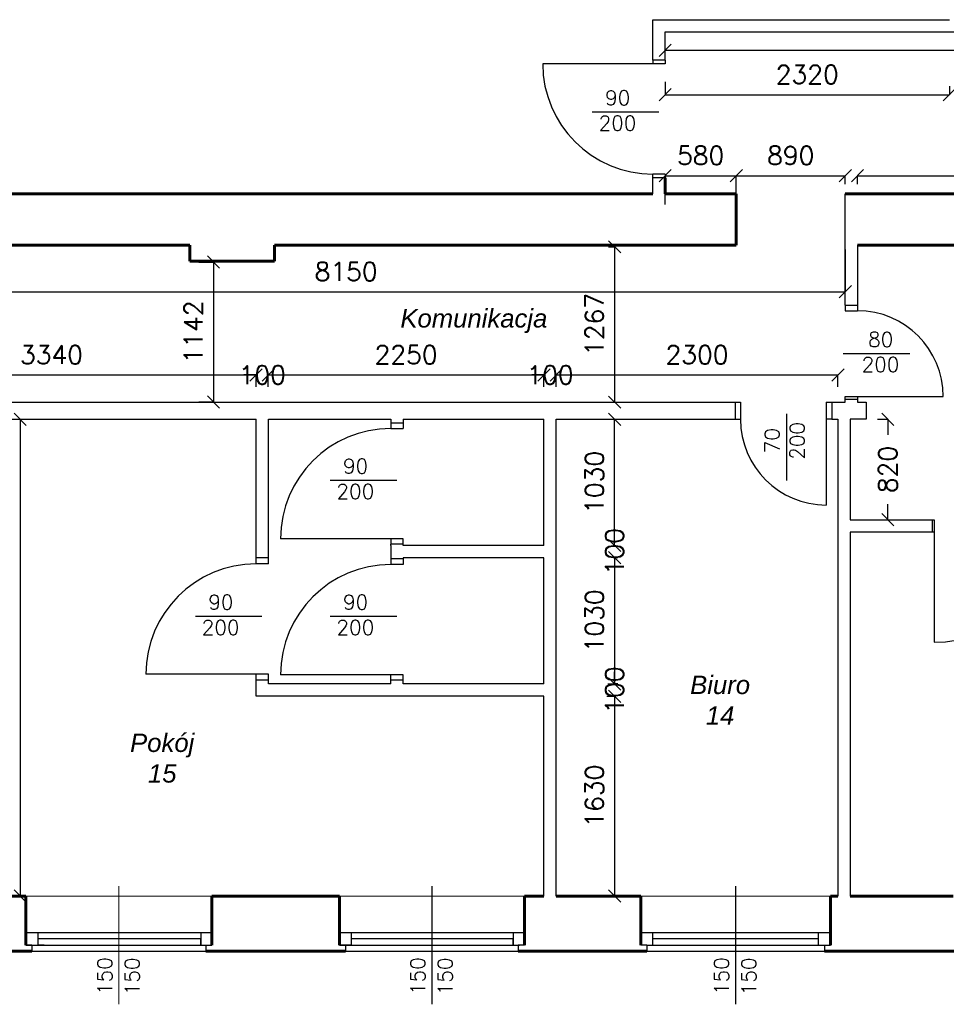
# Model space of a CAD drawing. Header units: millimetres. Extents: x -29041 to 64500, y 110629 to 283923.
# Tile 42 of 49: x 31823 to 39388, y 183369 to 191402. Entities that reach past the tile are written whole.
import ezdxf

# ---------------------------------------------------------------- set-up
doc = ezdxf.new("R2010")
doc.units = ezdxf.units.MM
for name, color, linetype in [('beton', 7, 'Continuous'), ('cienka', 1, 'Continuous'), ('sciany', 7, 'Continuous')]:
    doc.layers.add(name, color=color, linetype=linetype)
for name, color, linetype, lineweight in [('ISTN_PRZEKROJOWA', 7, 'Continuous', 60), ('ISTN_WIDOKOWA', 7, 'Continuous', 13), ('opis_okno', 44, 'Continuous', 13), ('opisy_pomieszczen', 1, 'Continuous', 20)]:
    doc.layers.add(name, color=color, linetype=linetype, lineweight=lineweight)
doc.styles.add('SLAWEK', font='simplex.shx', dxfattribs={"width": 0.7, "height": 1})
doc.styles.get("Standard").update_dxf_attribs({"font": 'arial.ttf'})
doc.styles.add('TXT 50', font='simplex.shx', dxfattribs={"height": 150})
doc.styles.add('txt150', font='arial.ttf', dxfattribs={"height": 150})
doc.dimstyles.new('wymiary1do50', dxfattribs={"dimtxt": 150, "dimasz": 100, "dimexe": 0.18, "dimexo": 0.066, "dimgap": 90, "dimtad": 1, "dimdec": 0, "dimzin": 0, "dimdsep": 46, "dimtxsty": 'txt150', "dimblk": 'OBLIQUE', "dimcen": 0.09, "dimclrd": 1, "dimclre": 1, "dimadec": 0, "dimazin": 0, "dimtfac": 1, "dimtdec": 0, "dimtix": 1, "dimtofl": 0, "dimtmove": 2, "dimatfit": 3, "dimfxl": 1, "dimtfillclr": 256, "dimtolj": 1, "dimtzin": 0, "dimarcsym": 0})

# ---------------------------------------------------------------- blocks, each defined once
blk = doc.blocks.new('_Oblique')
at = {"layer": 'sciany', "color": 0, "lineweight": -2}
blk.add_line((-0.5, -0.5), (0.5, 0.5), dxfattribs=at)
blk = doc.blocks.new('*D501')
at = {"layer": 'beton', "color": 1, "lineweight": -2}
for p, q in [((30412.7, 189562.3), (30412.7, 189182.2)), ((38562.7, 189527.3), (38562.7, 189182.2)), ((30412.7, 189182.4), (38562.7, 189182.4))]:
    blk.add_line(p, q, dxfattribs=at)
at = {"layer": 'Defpoints', "color": 0}
for p in [(30412.7, 189562.3), (38562.7, 189527.3), (38562.7, 189182.4)]:
    blk.add_point(p, dxfattribs=at)
at = {"layer": 'beton', "color": 1, "lineweight": -2, "xscale": 100, "yscale": 100, "zscale": 100, "rotation": 180}
blk.add_blockref('_Oblique', (30412.7, 189182.4), dxfattribs=at)
at = {"layer": 'beton', "color": 1, "lineweight": -2, "xscale": 100, "yscale": 100, "zscale": 100}
blk.add_blockref('_Oblique', (38562.7, 189182.4), dxfattribs=at)
at = {"layer": 'beton', "color": 0, "insert": (34487.7, 189347.4), "char_height": 150, "attachment_point": 5, "style": 'TXT 50'}
blk.add_mtext('\\A1;8150', dxfattribs=at)
blk = doc.blocks.new('*D502')
at = {"layer": 'beton', "color": 1, "lineweight": -2}
for p, q in [((50585.6, 191302.3), (50585.6, 191152.3)), ((37092.7, 191072.4), (37092.7, 191152.6)), ((37092.7, 191152.5), (42324.3, 191152.5)), ((50585.6, 191152.5), (43147.2, 191152.5))]:
    blk.add_line(p, q, dxfattribs=at)
at = {"layer": 'Defpoints', "color": 0}
for p in [(50585.6, 191302.3), (50585.6, 191152.5), (37092.7, 191072.3)]:
    blk.add_point(p, dxfattribs=at)
at = {"layer": 'beton', "color": 1, "lineweight": -2, "xscale": 100, "yscale": 100, "zscale": 100, "rotation": 180}
blk.add_blockref('_Oblique', (37092.7, 191152.5), dxfattribs=at)
at = {"layer": 'beton', "color": 1, "lineweight": -2, "xscale": 100, "yscale": 100, "zscale": 100}
blk.add_blockref('_Oblique', (50585.6, 191152.5), dxfattribs=at)
at = {"layer": 'beton', "color": 0, "insert": (42735.8, 191152.5), "char_height": 150, "attachment_point": 5, "style": 'TXT 50'}
blk.add_mtext('\\A1;13493', dxfattribs=at)
blk = doc.blocks.new('*D503')
at = {"layer": 'beton', "color": 1, "lineweight": -2}
for p, q in [((37092.7, 190895.7), (37092.7, 190790.1)), ((39412.7, 190860.3), (39412.7, 190790.1)), ((37092.7, 190790.3), (39412.7, 190790.3))]:
    blk.add_line(p, q, dxfattribs=at)
at = {"layer": 'Defpoints', "color": 0}
for p in [(37092.7, 190895.8), (39412.7, 190860.3), (39412.7, 190790.3)]:
    blk.add_point(p, dxfattribs=at)
at = {"layer": 'beton', "color": 1, "lineweight": -2, "xscale": 100, "yscale": 100, "zscale": 100, "rotation": 180}
blk.add_blockref('_Oblique', (37092.7, 190790.3), dxfattribs=at)
at = {"layer": 'beton', "color": 1, "lineweight": -2, "xscale": 100, "yscale": 100, "zscale": 100}
blk.add_blockref('_Oblique', (39412.7, 190790.3), dxfattribs=at)
at = {"layer": 'beton', "color": 0, "insert": (38252.7, 190955.3), "char_height": 150, "attachment_point": 5, "style": 'TXT 50'}
blk.add_mtext('\\A1;2320', dxfattribs=at)
blk = doc.blocks.new('*D510')
at = {"layer": 'beton', "color": 1, "lineweight": -2}
for p, q in [((37092.7, 189893.4), (37092.7, 190129.7)), ((37092.7, 190129.5), (37672.7, 190129.5)), ((37672.7, 189893.4), (37672.7, 190129.7))]:
    blk.add_line(p, q, dxfattribs=at)
at = {"layer": 'Defpoints', "color": 0}
for p in [(37672.7, 190129.5), (37092.7, 189893.3), (37672.7, 189893.3)]:
    blk.add_point(p, dxfattribs=at)
at = {"layer": 'beton', "color": 1, "lineweight": -2, "xscale": 100, "yscale": 100, "zscale": 100, "rotation": 180}
blk.add_blockref('_Oblique', (37092.7, 190129.5), dxfattribs=at)
at = {"layer": 'beton', "color": 1, "lineweight": -2, "xscale": 100, "yscale": 100, "zscale": 100}
blk.add_blockref('_Oblique', (37672.7, 190129.5), dxfattribs=at)
at = {"layer": 'beton', "color": 0, "insert": (37382.7, 190294.5), "char_height": 150, "attachment_point": 5, "style": 'TXT 50'}
blk.add_mtext('\\A1;580', dxfattribs=at)
blk = doc.blocks.new('*D511')
at = {"layer": 'beton', "color": 1, "lineweight": -2}
for p, q in [((37672.7, 189893.4), (37672.7, 190129.7)), ((37672.7, 190129.5), (38562.7, 190129.5)), ((38562.7, 190059.6), (38562.7, 190129.7))]:
    blk.add_line(p, q, dxfattribs=at)
at = {"layer": 'Defpoints', "color": 0}
for p in [(38562.7, 190129.5), (38562.7, 190059.5), (37672.7, 189893.3)]:
    blk.add_point(p, dxfattribs=at)
at = {"layer": 'beton', "color": 1, "lineweight": -2, "xscale": 100, "yscale": 100, "zscale": 100, "rotation": 180}
blk.add_blockref('_Oblique', (37672.7, 190129.5), dxfattribs=at)
at = {"layer": 'beton', "color": 1, "lineweight": -2, "xscale": 100, "yscale": 100, "zscale": 100}
blk.add_blockref('_Oblique', (38562.7, 190129.5), dxfattribs=at)
at = {"layer": 'beton', "color": 0, "insert": (38117.7, 190294.5), "char_height": 150, "attachment_point": 5, "style": 'TXT 50'}
blk.add_mtext('\\A1;890', dxfattribs=at)
blk = doc.blocks.new('*D512')
at = {"layer": 'beton', "color": 1, "lineweight": -2}
for p, q in [((38662.7, 190059.6), (38662.7, 190129.7)), ((38662.7, 190129.5), (41022.7, 190129.5)), ((41022.7, 190059.6), (41022.7, 190129.7))]:
    blk.add_line(p, q, dxfattribs=at)
at = {"layer": 'Defpoints', "color": 0}
for p in [(41022.7, 190129.5), (38662.7, 190059.5), (41022.7, 190059.5)]:
    blk.add_point(p, dxfattribs=at)
at = {"layer": 'beton', "color": 1, "lineweight": -2, "xscale": 100, "yscale": 100, "zscale": 100, "rotation": 180}
blk.add_blockref('_Oblique', (38662.7, 190129.5), dxfattribs=at)
at = {"layer": 'beton', "color": 1, "lineweight": -2, "xscale": 100, "yscale": 100, "zscale": 100}
blk.add_blockref('_Oblique', (41022.7, 190129.5), dxfattribs=at)
at = {"layer": 'beton', "color": 0, "insert": (39842.7, 190294.5), "char_height": 150, "attachment_point": 5, "style": 'TXT 50'}
blk.add_mtext('\\A1;2360', dxfattribs=at)
blk = doc.blocks.new('*D526')
at = {"layer": 'beton', "color": 1, "lineweight": -2}
for p, q in [((36705.9, 187012.3), (36679.6, 187012.3)), ((36679.8, 187012.3), (36679.8, 185982.3)), ((36705.9, 185982.3), (36679.6, 185982.3))]:
    blk.add_line(p, q, dxfattribs=at)
at = {"layer": 'Defpoints', "color": 0}
for p in [(36706, 187012.3), (36679.8, 185982.3), (36706, 185982.3)]:
    blk.add_point(p, dxfattribs=at)
at = {"layer": 'beton', "color": 1, "lineweight": -2, "xscale": 100, "yscale": 100, "zscale": 100}
for p, rotation in [((36679.8, 187012.3), 90), ((36679.8, 185982.3), 270)]:
    blk.add_blockref('_Oblique', p, dxfattribs=dict(at, rotation=rotation))
at = {"layer": 'beton', "color": 0, "insert": (36514.8, 186497.3), "char_height": 150, "attachment_point": 5, "rotation": 90, "style": 'TXT 50'}
blk.add_mtext('\\A1;1030', dxfattribs=at)
blk = doc.blocks.new('*D527')
at = {"layer": 'beton', "color": 1, "lineweight": -2}
for p, q in [((36679.8, 187112.3), (36679.8, 187212.3)), ((36679.9, 187112.3), (36680, 187112.3)), ((36679.8, 187012.3), (36679.8, 186912.3)), ((36679.9, 187012.3), (36680, 187012.3))]:
    blk.add_line(p, q, dxfattribs=at)
at = {"layer": 'Defpoints', "color": 0}
for p in [(36679.8, 187112.3), (36679.8, 187112.3), (36679.8, 187012.3)]:
    blk.add_point(p, dxfattribs=at)
at = {"layer": 'beton', "color": 1, "lineweight": -2, "xscale": 100, "yscale": 100, "zscale": 100}
for p, rotation in [((36679.8, 187112.3), 270), ((36679.8, 187012.3), 90)]:
    blk.add_blockref('_Oblique', p, dxfattribs=dict(at, rotation=rotation))
at = {"layer": 'beton', "color": 0, "insert": (36679.8, 187062.3), "char_height": 150, "attachment_point": 5, "rotation": 90, "style": 'TXT 50'}
blk.add_mtext('\\A1;100', dxfattribs=at)
blk = doc.blocks.new('*D528')
at = {"layer": 'beton', "color": 1, "lineweight": -2}
for p, q in [((36679.8, 187112.3), (36679.8, 188142.3)), ((36679.9, 188142.3), (36680, 188142.3)), ((36679.9, 187112.3), (36680, 187112.3))]:
    blk.add_line(p, q, dxfattribs=at)
at = {"layer": 'Defpoints', "color": 0}
for p in [(36679.8, 188142.3), (36679.8, 188142.3), (36679.8, 187112.3)]:
    blk.add_point(p, dxfattribs=at)
at = {"layer": 'beton', "color": 1, "lineweight": -2, "xscale": 100, "yscale": 100, "zscale": 100}
for p, rotation in [((36679.8, 188142.3), 90), ((36679.8, 187112.3), 270)]:
    blk.add_blockref('_Oblique', p, dxfattribs=dict(at, rotation=rotation))
at = {"layer": 'beton', "color": 0, "insert": (36514.8, 187627.3), "char_height": 150, "attachment_point": 5, "rotation": 90, "style": 'TXT 50'}
blk.add_mtext('\\A1;1030', dxfattribs=at)
blk = doc.blocks.new('*D529')
at = {"layer": 'beton', "color": 1, "lineweight": -2}
for p, q in [((38826.6, 188142.3), (38910.5, 188142.3)), ((38910.3, 188142.3), (38910.3, 188015.2)), ((38910.3, 187322.3), (38910.3, 187449.5)), ((38826.6, 187322.3), (38910.5, 187322.3))]:
    blk.add_line(p, q, dxfattribs=at)
at = {"layer": 'Defpoints', "color": 0}
for p in [(38826.5, 188142.3), (38826.5, 187322.3), (38910.3, 187322.3)]:
    blk.add_point(p, dxfattribs=at)
at = {"layer": 'beton', "color": 1, "lineweight": -2, "xscale": 100, "yscale": 100, "zscale": 100}
for p, rotation in [((38910.3, 188142.3), 90), ((38910.3, 187322.3), 270)]:
    blk.add_blockref('_Oblique', p, dxfattribs=dict(at, rotation=rotation))
at = {"layer": 'beton', "color": 0, "insert": (38910.3, 187732.3), "char_height": 150, "attachment_point": 5, "rotation": 90, "style": 'TXT 50'}
blk.add_mtext('\\A1;820', dxfattribs=at)
blk = doc.blocks.new('*D358')
at = {"layer": 'beton', "color": 1, "lineweight": -2}
for p, q in [((30412.7, 188407.9), (30412.7, 188504.2)), ((30412.7, 188504), (33752.7, 188504)), ((33752.7, 188407.9), (33752.7, 188504.2))]:
    blk.add_line(p, q, dxfattribs=at)
at = {"layer": 'Defpoints', "color": 0}
for p in [(33752.7, 188504), (30412.7, 188407.9), (33752.7, 188407.9)]:
    blk.add_point(p, dxfattribs=at)
at = {"layer": 'beton', "color": 1, "lineweight": -2, "xscale": 100, "yscale": 100, "zscale": 100, "rotation": 180}
blk.add_blockref('_Oblique', (30412.7, 188504), dxfattribs=at)
at = {"layer": 'beton', "color": 1, "lineweight": -2, "xscale": 100, "yscale": 100, "zscale": 100}
blk.add_blockref('_Oblique', (33752.7, 188504), dxfattribs=at)
at = {"layer": 'beton', "color": 0, "insert": (32082.7, 188669), "char_height": 150, "attachment_point": 5, "style": 'TXT 50'}
blk.add_mtext('\\A1;3340', dxfattribs=at)
blk = doc.blocks.new('*D359')
at = {"layer": 'beton', "color": 1, "lineweight": -2}
for p, q in [((33752.7, 188504), (33652.7, 188504)), ((33752.7, 188407.9), (33752.7, 188504.2)), ((33852.7, 188407.9), (33852.7, 188504.2)), ((33852.7, 188504), (33952.7, 188504))]:
    blk.add_line(p, q, dxfattribs=at)
at = {"layer": 'Defpoints', "color": 0}
for p in [(33852.7, 188504), (33752.7, 188407.9), (33852.7, 188407.9)]:
    blk.add_point(p, dxfattribs=at)
at = {"layer": 'beton', "color": 1, "lineweight": -2, "xscale": 100, "yscale": 100, "zscale": 100}
blk.add_blockref('_Oblique', (33752.7, 188504), dxfattribs=at)
at = {"layer": 'beton', "color": 1, "lineweight": -2, "xscale": 100, "yscale": 100, "zscale": 100, "rotation": 180}
blk.add_blockref('_Oblique', (33852.7, 188504), dxfattribs=at)
at = {"layer": 'beton', "color": 0, "insert": (33802.7, 188504), "char_height": 150, "attachment_point": 5, "style": 'TXT 50'}
blk.add_mtext('\\A1;100', dxfattribs=at)
blk = doc.blocks.new('*D360')
at = {"layer": 'beton', "color": 1, "lineweight": -2}
for p, q in [((33852.7, 188407.9), (33852.7, 188504.2)), ((33852.7, 188504), (36102.7, 188504)), ((36102.7, 188407.9), (36102.7, 188504.2))]:
    blk.add_line(p, q, dxfattribs=at)
at = {"layer": 'Defpoints', "color": 0}
for p in [(36102.7, 188504), (33852.7, 188407.9), (36102.7, 188407.9)]:
    blk.add_point(p, dxfattribs=at)
at = {"layer": 'beton', "color": 1, "lineweight": -2, "xscale": 100, "yscale": 100, "zscale": 100, "rotation": 180}
blk.add_blockref('_Oblique', (33852.7, 188504), dxfattribs=at)
at = {"layer": 'beton', "color": 1, "lineweight": -2, "xscale": 100, "yscale": 100, "zscale": 100}
blk.add_blockref('_Oblique', (36102.7, 188504), dxfattribs=at)
at = {"layer": 'beton', "color": 0, "insert": (34977.7, 188669), "char_height": 150, "attachment_point": 5, "style": 'TXT 50'}
blk.add_mtext('\\A1;2250', dxfattribs=at)
blk = doc.blocks.new('*D361')
at = {"layer": 'beton', "color": 1, "lineweight": -2}
for p, q in [((36102.7, 188504), (36002.7, 188504)), ((36102.7, 188407.9), (36102.7, 188504.2)), ((36202.7, 188407.9), (36202.7, 188504.2)), ((36202.7, 188504), (36302.7, 188504))]:
    blk.add_line(p, q, dxfattribs=at)
at = {"layer": 'Defpoints', "color": 0}
for p in [(36202.7, 188504), (36102.7, 188407.9), (36202.7, 188407.9)]:
    blk.add_point(p, dxfattribs=at)
at = {"layer": 'beton', "color": 1, "lineweight": -2, "xscale": 100, "yscale": 100, "zscale": 100}
blk.add_blockref('_Oblique', (36102.7, 188504), dxfattribs=at)
at = {"layer": 'beton', "color": 1, "lineweight": -2, "xscale": 100, "yscale": 100, "zscale": 100, "rotation": 180}
blk.add_blockref('_Oblique', (36202.7, 188504), dxfattribs=at)
at = {"layer": 'beton', "color": 0, "insert": (36152.7, 188504), "char_height": 150, "attachment_point": 5, "style": 'TXT 50'}
blk.add_mtext('\\A1;100', dxfattribs=at)
blk = doc.blocks.new('*D362')
at = {"layer": 'beton', "color": 1, "lineweight": -2}
for p, q in [((36202.7, 188407.9), (36202.7, 188504.2)), ((36202.7, 188504), (38502.7, 188504)), ((38502.7, 188407.9), (38502.7, 188504.2))]:
    blk.add_line(p, q, dxfattribs=at)
at = {"layer": 'Defpoints', "color": 0}
for p in [(38502.7, 188504), (36202.7, 188407.9), (38502.7, 188407.9)]:
    blk.add_point(p, dxfattribs=at)
at = {"layer": 'beton', "color": 1, "lineweight": -2, "xscale": 100, "yscale": 100, "zscale": 100, "rotation": 180}
blk.add_blockref('_Oblique', (36202.7, 188504), dxfattribs=at)
at = {"layer": 'beton', "color": 1, "lineweight": -2, "xscale": 100, "yscale": 100, "zscale": 100}
blk.add_blockref('_Oblique', (38502.7, 188504), dxfattribs=at)
at = {"layer": 'beton', "color": 0, "insert": (37352.7, 188669), "char_height": 150, "attachment_point": 5, "style": 'TXT 50'}
blk.add_mtext('\\A1;2300', dxfattribs=at)
blk = doc.blocks.new('*D398')
at = {"layer": 'beton', "color": 1, "lineweight": -2}
for p, q in [((36679.8, 185982.3), (36679.8, 186082.3)), ((36623.1, 185982.3), (36680, 185982.3)), ((36615.8, 185882.3), (36680, 185882.3)), ((36679.8, 185882.3), (36679.8, 185782.3))]:
    blk.add_line(p, q, dxfattribs=at)
at = {"layer": 'Defpoints', "color": 0}
for p in [(36623, 185982.3), (36615.7, 185882.3), (36679.8, 185882.3)]:
    blk.add_point(p, dxfattribs=at)
at = {"layer": 'beton', "color": 1, "lineweight": -2, "xscale": 100, "yscale": 100, "zscale": 100}
for p, rotation in [((36679.8, 185982.3), 270), ((36679.8, 185882.3), 90)]:
    blk.add_blockref('_Oblique', p, dxfattribs=dict(at, rotation=rotation))
at = {"layer": 'beton', "color": 0, "insert": (36679.8, 185932.3), "char_height": 150, "attachment_point": 5, "rotation": 90, "style": 'TXT 50'}
blk.add_mtext('\\A1;100', dxfattribs=at)
blk = doc.blocks.new('*D399')
at = {"layer": 'beton', "color": 1, "lineweight": -2}
for p, q in [((36615.8, 185882.3), (36680, 185882.3)), ((36679.8, 185882.3), (36679.8, 184252.3)), ((36547.8, 184252.3), (36680, 184252.3))]:
    blk.add_line(p, q, dxfattribs=at)
at = {"layer": 'Defpoints', "color": 0}
for p in [(36615.7, 185882.3), (36547.7, 184252.3), (36679.8, 184252.3)]:
    blk.add_point(p, dxfattribs=at)
at = {"layer": 'beton', "color": 1, "lineweight": -2, "xscale": 100, "yscale": 100, "zscale": 100}
for p, rotation in [((36679.8, 185882.3), 90), ((36679.8, 184252.3), 270)]:
    blk.add_blockref('_Oblique', p, dxfattribs=dict(at, rotation=rotation))
at = {"layer": 'beton', "color": 0, "insert": (36514.8, 185067.3), "char_height": 150, "attachment_point": 5, "rotation": 90, "style": 'TXT 50'}
blk.add_mtext('\\A1;1630', dxfattribs=at)
blk = doc.blocks.new('*D400')
at = {"layer": 'beton', "color": 1, "lineweight": -2}
for p, q in [((31750.8, 188142.3), (31826.7, 188142.3)), ((31826.5, 188142.3), (31826.5, 184252.3)), ((31630.6, 184252.3), (31826.7, 184252.3))]:
    blk.add_line(p, q, dxfattribs=at)
at = {"layer": 'Defpoints', "color": 0}
for p in [(31750.7, 188142.3), (31630.5, 184252.3), (31826.5, 184252.3)]:
    blk.add_point(p, dxfattribs=at)
at = {"layer": 'beton', "color": 1, "lineweight": -2, "xscale": 100, "yscale": 100, "zscale": 100}
for p, rotation in [((31826.5, 188142.3), 90), ((31826.5, 184252.3), 270)]:
    blk.add_blockref('_Oblique', p, dxfattribs=dict(at, rotation=rotation))
at = {"layer": 'beton', "color": 0, "insert": (31661.5, 186197.3), "char_height": 150, "attachment_point": 5, "rotation": 90, "style": 'TXT 50'}
blk.add_mtext('\\A1;3890', dxfattribs=at)
blk = doc.blocks.new('*D408')
at = {"layer": 'beton', "color": 1, "lineweight": -2}
for p, q in [((33286.3, 189425.3), (33405.5, 189425.3)), ((33405.3, 189425.3), (33405.3, 188283.5)), ((33286.3, 188283.5), (33405.5, 188283.5))]:
    blk.add_line(p, q, dxfattribs=at)
at = {"layer": 'Defpoints', "color": 0}
for p in [(33286.3, 189425.3), (33286.3, 188283.5), (33405.3, 188283.5)]:
    blk.add_point(p, dxfattribs=at)
at = {"layer": 'beton', "color": 1, "lineweight": -2, "xscale": 100, "yscale": 100, "zscale": 100}
for p, rotation in [((33405.3, 189425.3), 90), ((33405.3, 188283.5), 270)]:
    blk.add_blockref('_Oblique', p, dxfattribs=dict(at, rotation=rotation))
at = {"layer": 'beton', "color": 0, "insert": (33240.3, 188854.4), "char_height": 150, "attachment_point": 5, "rotation": 90, "style": 'TXT 50'}
blk.add_mtext('\\A1;1142', dxfattribs=at)
blk = doc.blocks.new('*D409')
at = {"layer": 'beton', "color": 1, "lineweight": -2}
for p, q in [((36630.3, 189549.3), (36680, 189549.3)), ((36679.8, 189549.3), (36679.8, 188281.9)), ((36630.3, 188281.9), (36680, 188281.9))]:
    blk.add_line(p, q, dxfattribs=at)
at = {"layer": 'Defpoints', "color": 0}
for p in [(36630.2, 189549.3), (36630.2, 188281.9), (36679.8, 188281.9)]:
    blk.add_point(p, dxfattribs=at)
at = {"layer": 'beton', "color": 1, "lineweight": -2, "xscale": 100, "yscale": 100, "zscale": 100}
for p, rotation in [((36679.8, 189549.3), 90), ((36679.8, 188281.9), 270)]:
    blk.add_blockref('_Oblique', p, dxfattribs=dict(at, rotation=rotation))
at = {"layer": 'beton', "color": 0, "insert": (36514.8, 188915.6), "char_height": 150, "attachment_point": 5, "rotation": 90, "style": 'TXT 50'}
blk.add_mtext('\\A1;1267', dxfattribs=at)

msp = doc.modelspace()

# ---------------------------------------------------------------- linework, layer by layer
at = {"ltscale": 50}
for p, q in [((31922.73327, 183852.34917), (31872.73327, 183852.34917)), ((31922.73327, 183852.34917), (31922.73327, 183802.34917)), ((33342.73327, 183852.34917), (33342.73327, 183802.34917)), ((33342.73327, 183852.34917), (33392.73327, 183852.34917)), ((34482.73327, 183852.34917), (34432.73327, 183852.34917)), ((34482.73327, 183852.34917), (34482.73327, 183802.34917)), ((35892.73327, 183852.34917), (35892.73327, 183802.34917)), ((35942.73327, 183852.34917), (35892.73327, 183852.34917)), ((36942.73327, 183852.34917), (36892.73327, 183852.34917)), ((36942.73327, 183852.34917), (36942.73327, 183802.34917)), ((38392.73327, 183852.34917), (38392.73327, 183802.34917)), ((38392.73327, 183852.34917), (38442.73327, 183852.34917))]:
    msp.add_line(p, q, dxfattribs=at)
at = {"layer": 'cienka'}
for p, q in [((36992.73327, 191072.34917), (36992.73327, 191402.34917)), ((36992.73327, 191402.34917), (39412.73327, 191402.34917)), ((37092.73327, 191072.34917), (37092.73327, 191302.34917)), ((37092.73327, 191302.34917), (39582.73327, 191302.34917)), ((37092.73327, 191302.34917), (41202.73327, 191302.34917)), ((36992.73327, 191042.34917), (36092.73327, 191042.34917)), ((37092.73327, 191072.34917), (36992.73327, 191072.34917)), ((36992.73327, 191072.34917), (36992.73327, 191042.34917)), ((37092.73327, 191042.34917), (36992.73327, 191042.34917)), ((37092.73327, 191072.34917), (37092.73327, 191042.34917)), ((37040.83652, 190647.34917), (36496.91935, 190647.34917)), ((37092.73327, 190142.34917), (36992.73327, 190142.34917)), ((36992.73327, 190112.34917), (36992.73327, 190142.34917)), ((37092.73327, 190112.34917), (36992.73327, 190112.34917)), ((36992.73327, 189982.34917), (36992.73327, 190112.34917)), ((37092.73327, 190142.34917), (37092.73327, 190112.34917)), ((38562.73327, 189072.34917), (38562.73327, 189982.34917)), ((38662.73327, 189562.34917), (38662.73327, 189072.34917)), ((38562.73327, 189072.34917), (38662.73327, 189072.34917)), ((38562.73327, 189072.34917), (38562.73327, 189027.34917)), ((38662.73327, 189072.34917), (38662.73327, 189027.34917)), ((38562.73327, 189027.34917), (38662.73327, 189027.34917)), ((39090.13497, 188677.34917), (38546.21781, 188677.34917)), ((38562.73327, 188327.34917), (38662.73327, 188327.34917)), ((38562.73327, 188282.34917), (38562.73327, 188327.34917)), ((38662.73327, 188327.34917), (39362.73327, 188327.34917)), ((38662.73327, 188327.34917), (38662.73327, 188282.34917)), ((30412.73327, 188282.34917), (37662.73327, 188282.34917)), ((37662.73327, 188282.34917), (37662.73327, 188142.34917)), ((37662.73327, 188282.34917), (37707.73327, 188282.34917)), ((37707.73327, 188282.34917), (37707.73327, 188142.34917)), ((38407.73327, 188282.34917), (38407.73327, 188142.34917)), ((38407.73327, 188282.34917), (38452.73327, 188282.34917)), ((38452.73327, 188282.34917), (38452.73327, 188142.34917)), ((38452.73327, 188282.34917), (38562.73327, 188282.34917)), ((38562.73327, 188304.84917), (38662.73327, 188304.84917)), ((38662.73327, 188282.34917), (38732.73327, 188282.34917)), ((38732.73327, 188282.34917), (38732.73327, 188142.34917)), ((38082.31028, 188185.32977), (38082.31028, 187641.41261)), ((30412.73327, 188142.34917), (33752.73327, 188142.34917)), ((33752.73327, 186962.34917), (33752.73327, 188142.34917)), ((33852.73327, 188142.34917), (34852.73327, 188142.34917)), ((33852.73327, 186962.34917), (33852.73327, 188142.34917)), ((34852.73327, 188142.34917), (34852.73327, 188112.34917)), ((34852.73327, 188112.34917), (34952.73327, 188112.34917)), ((34852.73327, 188112.34917), (34852.73327, 188067.34917)), ((34852.73327, 188067.34917), (34952.73327, 188067.34917)), ((34952.73327, 188142.34917), (36102.73327, 188142.34917)), ((34952.73327, 188142.34917), (34952.73327, 188112.34917)), ((34952.73327, 188112.34917), (34952.73327, 188067.34917)), ((36102.73327, 187112.34917), (36102.73327, 188142.34917)), ((36202.73327, 188142.34917), (37662.73327, 188142.34917)), ((36202.73327, 184252.34917), (36202.73327, 188142.34917)), ((37662.73327, 188142.34917), (37707.73327, 188142.34917)), ((38452.73327, 188142.34917), (38407.73327, 188142.34917)), ((38407.73327, 188142.34917), (38407.73327, 187442.34917)), ((38452.73327, 188142.34917), (38502.73327, 188142.34917)), ((38502.73327, 188142.34917), (38502.73327, 184252.34917)), ((38602.73327, 188142.34917), (38602.73327, 187322.34917)), ((38732.73327, 188142.34917), (38602.73327, 188142.34917)), ((34900.83652, 187642.34917), (34356.91935, 187642.34917)), ((38602.73327, 187322.34917), (39272.73327, 187322.34917)), ((39272.73327, 187322.34917), (39272.73327, 187222.34917)), ((39272.73327, 187322.34917), (39287.73327, 187322.34917)), ((39287.73327, 187322.34917), (39287.73327, 187222.34917)), ((38602.73327, 187222.34917), (38602.73327, 184252.34917)), ((39272.73327, 187222.34917), (38602.73327, 187222.34917)), ((39287.73327, 187222.34917), (39272.73327, 187222.34917)), ((39287.73327, 187222.34917), (39287.73327, 186322.34917)), ((34852.73327, 187167.34917), (33952.73327, 187167.34917)), ((34952.73327, 187167.34917), (34852.73327, 187167.34917)), ((34852.73327, 187167.34917), (34852.73327, 187122.34917)), ((34952.73327, 187122.34917), (34852.73327, 187122.34917)), ((34852.73327, 187112.34917), (34852.73327, 187122.34917)), ((34852.73327, 187112.34917), (34852.73327, 186957.34917)), ((34952.73327, 187122.34917), (34952.73327, 187167.34917)), ((34952.73327, 187112.34917), (34952.73327, 187122.34917)), ((36102.73327, 187112.34917), (34952.73327, 187112.34917)), ((33852.73327, 187012.34917), (33752.73327, 187012.34917)), ((33852.73327, 186962.34917), (33752.73327, 186962.34917)), ((34952.73327, 187002.34917), (34852.73327, 187002.34917)), ((34952.73327, 186957.34917), (34852.73327, 186957.34917)), ((36102.73327, 187012.34917), (34952.73327, 187012.34917)), ((34952.73327, 187012.34917), (34952.73327, 186957.34917)), ((36102.73327, 185982.34917), (36102.73327, 187012.34917)), ((33800.83652, 186532.34917), (33256.91935, 186532.34917)), ((34900.83652, 186532.34917), (34356.91935, 186532.34917)), ((33752.73327, 186062.34917), (32852.73327, 186062.34917)), ((33852.73327, 186062.34917), (33752.73327, 186062.34917)), ((33752.73327, 185882.34917), (33752.73327, 186062.34917)), ((33852.73327, 185982.34917), (33852.73327, 186062.34917)), ((34852.73327, 186057.34917), (33952.73327, 186057.34917)), ((34852.73327, 185982.34917), (34852.73327, 186057.34917)), ((34952.73327, 186057.34917), (34852.73327, 186057.34917)), ((34952.73327, 185982.34917), (34952.73327, 186057.34917)), ((33852.73327, 186012.34917), (33752.73327, 186012.34917)), ((34852.73327, 185982.34917), (33852.73327, 185982.34917)), ((34952.73327, 186012.34917), (34852.73327, 186012.34917)), ((36102.73327, 185982.34917), (34952.73327, 185982.34917)), ((36102.73327, 185882.34917), (33752.73327, 185882.34917)), ((36102.73327, 184252.34917), (36102.73327, 185882.34917)), ((35187.73327, 184332.34917), (35187.73327, 183368.80241)), ((37667.73327, 184332.34917), (37667.73327, 183368.80241)), ((33352.73327, 183952.34917), (31872.73327, 183952.34917)), ((31972.73327, 183852.34917), (31972.73327, 183952.34917)), ((33302.73327, 183902.34917), (31972.73327, 183902.34917)), ((33302.73327, 183952.34917), (33302.73327, 183852.34917)), ((33302.73327, 183852.34917), (33302.73327, 183902.34917)), ((33392.73327, 183952.34917), (33352.73327, 183952.34917)), ((35862.73327, 183952.34917), (34432.73327, 183952.34917)), ((34532.73327, 183952.34917), (34432.73327, 183952.34917)), ((34532.73327, 183852.34917), (34532.73327, 183952.34917)), ((35852.73327, 183902.34917), (34532.73327, 183902.34917)), ((35942.73327, 183952.34917), (35852.73327, 183952.34917)), ((35852.73327, 183952.34917), (35852.73327, 183852.34917)), ((35852.73327, 183852.34917), (35852.73327, 183902.34917)), ((38352.73327, 183952.34917), (36892.73327, 183952.34917)), ((36992.73327, 183852.34917), (36992.73327, 183952.34917)), ((38342.73327, 183902.34917), (36992.73327, 183902.34917)), ((38342.73327, 183952.34917), (38342.73327, 183852.34917)), ((38442.73327, 183952.34917), (38352.73327, 183952.34917)), ((31872.73327, 183852.34917), (33392.73327, 183852.34917)), ((31922.73327, 183852.34917), (32022.73327, 183852.34917)), ((32022.73327, 183852.34917), (31972.73327, 183852.34917)), ((34432.73327, 183852.34917), (34532.73327, 183852.34917)), ((34432.73327, 183852.34917), (35902.73327, 183852.34917)), ((34532.73327, 183852.34917), (34482.73327, 183852.34917)), ((35852.73327, 183852.34917), (35902.73327, 183852.34917)), ((36942.73327, 183852.34917), (38442.73327, 183852.34917)), ((38352.73327, 183852.34917), (38402.73327, 183852.34917)), ((38352.73327, 183852.34917), (38442.73327, 183852.34917)), ((31922.73327, 183802.34917), (33342.73327, 183802.34917)), ((34482.73327, 183802.34917), (35892.73327, 183802.34917)), ((36942.73327, 183802.34917), (38392.73327, 183802.34917))]:
    msp.add_line(p, q, dxfattribs=at)
for centre, radius, start, end in [((36992.73327, 191042.34917), 900, 180, 270), ((38662.73327, 188327.34917), 700, 0, 90), ((34852.73327, 187167.34917), 900, 90, 180), ((38407.73327, 188142.34917), 700, 180, 270), ((39287.73327, 187222.34917), 900, 270, 0), ((33752.73327, 186062.34917), 900, 90, 180), ((34852.73327, 186057.34917), 900, 90.000000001, 180)]:
    msp.add_arc(centre, radius, start, end, dxfattribs=at)
at = {"layer": 'ISTN_PRZEKROJOWA'}
for p, q in [((37092.73327, 189982.34917), (37092.73327, 190112.34917)), ((30412.73327, 189982.34917), (32198.16551, 189982.34917)), ((36992.73327, 189982.34917), (32198.16551, 189982.34917)), ((37672.73327, 189982.34917), (37092.73327, 189982.34917)), ((37672.73327, 189562.34917), (37672.73327, 189982.34917)), ((38562.73327, 189982.34917), (47392.73327, 189982.34917)), ((30412.73327, 189562.34917), (31944.17525, 189562.34917)), ((30412.73327, 189562.34917), (33212.73327, 189562.34917)), ((33212.73327, 189562.34917), (33212.73327, 189432.34917)), ((33902.73327, 189432.34917), (33902.73327, 189562.34917)), ((33902.73327, 189562.34917), (37672.73327, 189562.34917)), ((38662.73327, 189562.34917), (41022.73327, 189562.34917)), ((33212.73327, 189432.34917), (33902.73327, 189432.34917)), ((30312.73327, 184252.34917), (31872.73327, 184252.34917)), ((31872.73327, 184252.34917), (31872.73327, 183852.34917)), ((31872.73327, 184252.34917), (31872.73327, 183852.34917)), ((31872.73327, 184252.34917), (31872.73327, 183852.34917)), ((34432.73327, 184252.34917), (33392.73327, 184252.34917)), ((33392.73327, 184252.34917), (33392.73327, 183852.34917)), ((33392.73327, 184252.34917), (33392.73327, 183852.34917)), ((33392.73327, 184252.34917), (33392.73327, 183852.34917)), ((33392.73327, 184252.34917), (33392.73327, 183852.34917)), ((33392.73327, 184252.34917), (33392.73327, 183852.34917)), ((33392.73327, 184252.34917), (33392.73327, 183852.34917)), ((33392.73327, 183852.34917), (33392.73327, 184252.34917)), ((33392.73327, 184252.34917), (33392.73327, 183852.34917)), ((34432.73327, 184252.34917), (34432.73327, 183852.34917)), ((34432.73327, 184252.34917), (34432.73327, 183852.34917)), ((34432.73327, 184252.34917), (34432.73327, 183852.34917)), ((35942.73327, 184252.34917), (35942.73327, 183852.34917)), ((35942.73327, 184252.34917), (36102.73327, 184252.34917)), ((36892.73327, 184252.34917), (36202.73327, 184252.34917)), ((36892.73327, 184252.34917), (36892.73327, 183852.34917)), ((36892.73327, 184252.34917), (36892.73327, 183852.34917)), ((36892.73327, 184252.34917), (36892.73327, 183852.34917)), ((38502.73327, 184252.34917), (38442.73327, 184252.34917)), ((38442.73327, 184252.34917), (38442.73327, 183852.34917)), ((38442.73327, 184252.34917), (38442.73327, 183852.34917)), ((38442.73327, 184252.34917), (38442.73327, 183852.34917)), ((38442.73327, 184252.34917), (38442.73327, 183852.34917)), ((38442.73327, 183852.34917), (38442.73327, 184252.34917)), ((38442.73327, 184252.34917), (38442.73327, 183852.34917)), ((39442.73327, 184252.34917), (38602.73327, 184252.34917)), ((31922.73327, 183802.34917), (30312.73327, 183802.34917)), ((34482.73327, 183802.34917), (33342.73327, 183802.34917)), ((36942.73327, 183802.34917), (35892.73327, 183802.34917)), ((39492.73327, 183802.34917), (38392.73327, 183802.34917))]:
    msp.add_line(p, q, dxfattribs=at)
at = {"layer": 'ISTN_WIDOKOWA'}
for p, q in [((33392.73327, 184252.34917), (31872.73327, 184252.34917)), ((35942.73327, 184252.34917), (34432.73327, 184252.34917)), ((38442.73327, 184252.34917), (36892.73327, 184252.34917))]:
    msp.add_line(p, q, dxfattribs=at)
at = {"layer": 'opis_okno', "lineweight": 9}
msp.add_line((32632.73327, 184332.34917), (32632.73327, 183368.80241), dxfattribs=at)

# ---------------------------------------------------------------- texts
at = {"layer": 'cienka', "style": 'SLAWEK'}
for s, p in [('90', (36602.13437, 190704.12047)), ('200', (36548.87766, 190498.76638)), ('80', (38749.35052, 188734.12047)), ('200', (38696.0938, 188528.76638)), ('90', (34462.13437, 187699.12047)), ('200', (34408.87766, 187493.76638)), ('90', (33362.13437, 186589.12047)), ('90', (34462.13437, 186589.12047)), ('200', (33308.87766, 186383.76638)), ('200', (34408.87766, 186383.76638))]:
    msp.add_text(s, height=120, dxfattribs=at).set_placement(p)
for s, p in [('200', (38230.89307, 187811.7038)), ('70', (38025.53898, 187864.96052)), ('150', (32577.34425, 183444.7873)), ('150', (32800.95971, 183442.23687)), ('150', (35132.34425, 183444.7873)), ('150', (35355.95971, 183442.23687)), ('150', (37612.34425, 183444.7873)), ('150', (37835.95971, 183442.23687))]:
    msp.add_text(s, height=120, rotation=90, dxfattribs=at).set_placement(p)
at = {"layer": 'opisy_pomieszczen', "lineweight": 18, "char_height": 150, "width": 1216.6065571, "attachment_point": 1}
for s, insert in [('\\pxqc;{\\fArial|b0|i1|c238|p34;\\C0;Komunikacja\\P\\pxqc;}', (34922.22993, 189040.77398)), ('\\pxqc;{\\fArial|b0|i1|c238|p34;\\C0;Biuro\\P\\pxqc;14 }', (36932.56832, 186050.01736)), ('\\pxqc;{\\fArial|b0|i1|c238|p34;\\C0;Pokój \\P\\pxqc;15}', (32377.92507, 185577.79682))]:
    msp.add_mtext(s, dxfattribs=dict(at, insert=insert))

# ---------------------------------------------------------------- dimensions: what is measured, and where the dimension line sits
at = {"layer": 'beton'}
for base, p1, p2, picture, middle in [((50585.58604, 191152.46078), (37092.73327, 191072.34917), (50585.58604, 191302.34917), '*D502', (42735.76683, 191152.46078)), ((33852.73327, 188504.03497), (33752.73327, 188407.8635), (33852.73327, 188407.8635), '*D359', (33802.73327, 188504.03497)), ((36202.73327, 188504.03497), (36102.73327, 188407.8635), (36202.73327, 188407.8635), '*D361', (36152.73327, 188504.03497))]:
    dim = msp.add_linear_dim(base=base, p1=p1, p2=p2, dimstyle='wymiary1do50', override={"dimtxsty": 'TXT 50'}, dxfattribs=at)
    dim.commit()
    dim.dimension.update_dxf_attribs({"geometry": picture, "text_midpoint": middle, "dimtype": 160})
for base, p1, p2, picture, middle in [((39412.73327, 190790.31907), (37092.73327, 190895.79852), (39412.73327, 190860.31907), '*D503', (38252.73327, 190955.31907)), ((37672.73327, 190129.52323), (37092.73327, 189893.29967), (37672.73327, 189893.29967), '*D510', (37382.73327, 190294.52323)), ((38562.73327, 190129.52323), (37672.73327, 189893.29967), (38562.73327, 190059.52323), '*D511', (38117.73327, 190294.52323)), ((41022.73327, 190129.52323), (38662.73327, 190059.52323), (41022.73327, 190059.52323), '*D512', (39842.73327, 190294.52323)), ((38562.73327, 189182.40077), (30412.73327, 189562.34917), (38562.73327, 189527.34917), '*D501', (34487.73327, 189347.40077)), ((33752.73327, 188504.03497), (30412.73327, 188407.8635), (33752.73327, 188407.8635), '*D358', (32082.73327, 188669.03497)), ((36102.73327, 188504.03497), (33852.73327, 188407.8635), (36102.73327, 188407.8635), '*D360', (34977.73327, 188669.03497)), ((38502.73327, 188504.03497), (36202.73327, 188407.8635), (38502.73327, 188407.8635), '*D362', (37352.73327, 188669.03497))]:
    dim = msp.add_linear_dim(base=base, p1=p1, p2=p2, dimstyle='wymiary1do50', override={"dimtxsty": 'TXT 50'}, dxfattribs=at)
    dim.commit()
    dim.dimension.update_dxf_attribs({"geometry": picture, "text_midpoint": middle})
dim = msp.add_aligned_dim(p1=(36630.21673, 189549.27998), p2=(36630.21673, 188281.92276), distance=49.60048, dimstyle='wymiary1do50', override={"dimtxsty": 'TXT 50'}, dxfattribs=at)
dim.commit()
dim.dimension.update_dxf_attribs({"geometry": '*D409', "text_midpoint": (36514.81721, 188915.60137)})
for base, p1, p2, picture, middle in [((33405.28441, 188283.54122), (33286.27721, 189425.26646), (33286.27721, 188283.54122), '*D408', (33240.28441, 188854.40384)), ((31826.47064, 184252.34917), (31750.74279, 188142.34917), (31630.49893, 184252.34917), '*D400', (31661.47064, 186197.34917)), ((36679.81721, 188142.34917), (36679.81721, 187112.34917), (36679.81721, 188142.34917), '*D528', (36514.81721, 187627.34917)), ((36679.81721, 185982.34917), (36706.01454, 187012.34917), (36706.01454, 185982.34917), '*D526', (36514.81721, 186497.34917)), ((36679.81721, 184252.34917), (36615.74082, 185882.34917), (36547.73327, 184252.34917), '*D399', (36514.81721, 185067.34917))]:
    dim = msp.add_linear_dim(base=base, p1=p1, p2=p2, angle=90, dimstyle='wymiary1do50', override={"dimtxsty": 'TXT 50'}, dxfattribs=at)
    dim.commit()
    dim.dimension.update_dxf_attribs({"geometry": picture, "text_midpoint": middle})
for base, p1, p2, picture, middle in [((38910.33735, 187322.34917), (38826.53531, 188142.34917), (38826.53531, 187322.34917), '*D529', (38910.33735, 187732.34917)), ((36679.81721, 187112.34917), (36679.81721, 187012.34917), (36679.81721, 187112.34917), '*D527', (36679.81721, 187062.34917)), ((36679.81721, 185882.34917), (36623.02878, 185982.34917), (36615.74082, 185882.34917), '*D398', (36679.81721, 185932.34917))]:
    dim = msp.add_linear_dim(base=base, p1=p1, p2=p2, angle=90, dimstyle='wymiary1do50', override={"dimtxsty": 'TXT 50'}, dxfattribs=at)
    dim.commit()
    dim.dimension.update_dxf_attribs({"geometry": picture, "text_midpoint": middle, "dimtype": 160})

doc.saveas('drawing.dxf')
